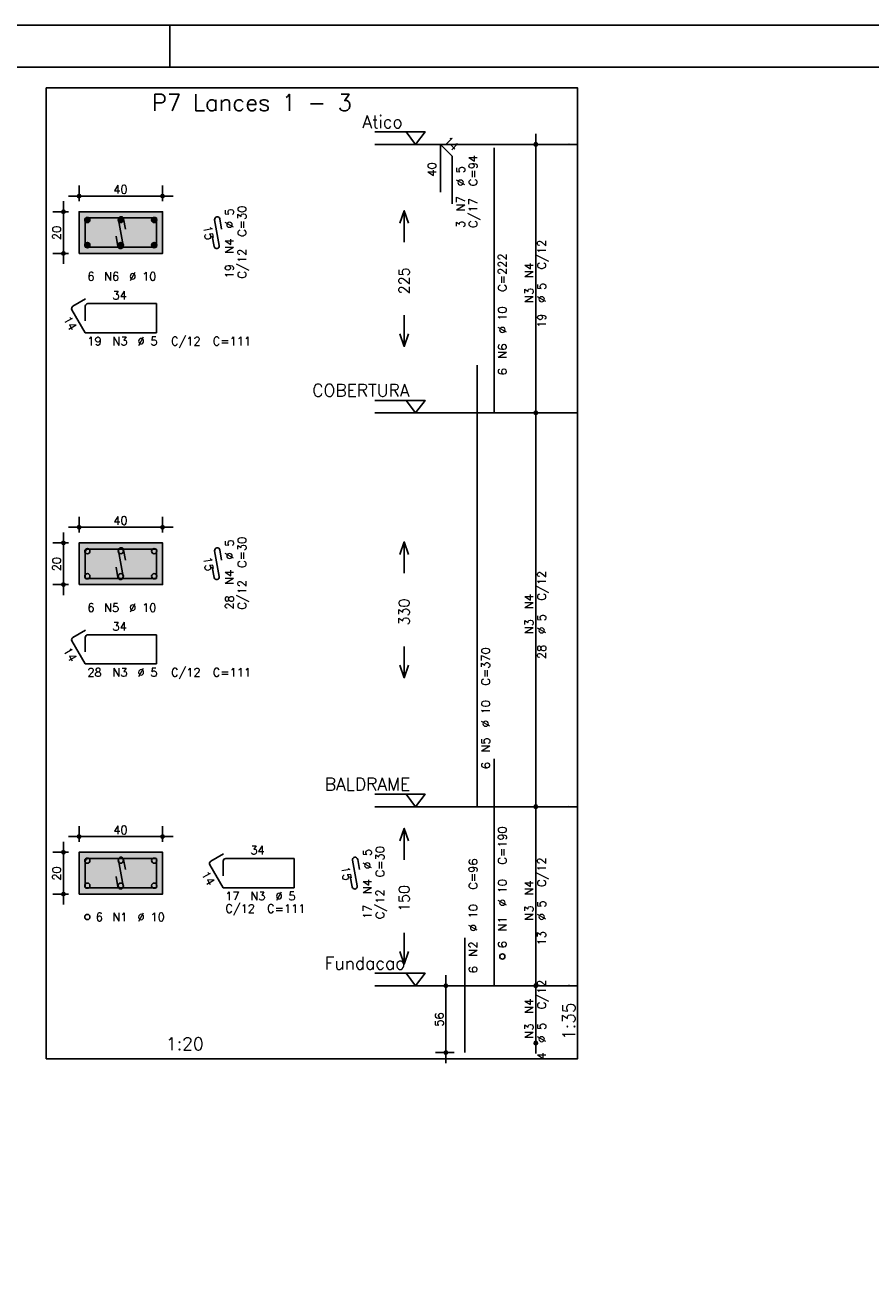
# Model space of a CAD drawing. Extents: x 0 to 84.1, y 0 to 59.4.
# Tile 6 of 7: x 43.6 to 63.9, y 29.1 to 59.4. Entities that reach past the tile are written whole.
import ezdxf

# ---------------------------------------------------------------- set-up
doc = ezdxf.new("R2010")
doc.units = 0
doc.header["$MEASUREMENT"] = 0
doc.linetypes.add('ESTILO_TQS_0002', pattern=[0.4, 0.1, -0.3])
for name, color, linetype in [('1', 1, 'CONTINUOUS'), ('2', 2, 'CONTINUOUS'), ('3', 3, 'CONTINUOUS'), ('4', 4, 'CONTINUOUS'), ('6', 6, 'CONTINUOUS'), ('7', 7, 'CONTINUOUS'), ('9', 9, 'CONTINUOUS')]:
    doc.layers.add(name, color=color, linetype=linetype)
doc.styles.get("Standard").update_dxf_attribs({"font": 'ROMANS.SHX'})

msp = doc.modelspace()

# ---------------------------------------------------------------- linework, layer by layer
at = {"layer": '1', "linetype": 'Continuous'}
for points in [[(44.145, 34.657), (56.86, 34.657), (56.86, 57.899857), (44.145, 57.899857), (44.145, 34.657)], [(52.01, 56.849857), (53.21, 56.849857), (52.985, 56.549857), (52.76, 56.849857)], [(56.86, 56.549857), (52.01, 56.549857)], [(52.01, 50.421286), (53.21, 50.421286), (52.985, 50.121286), (52.76, 50.421286)], [(56.86, 50.121286), (52.01, 50.121286)], [(52.01, 40.992714), (53.21, 40.992714), (52.985, 40.692714), (52.76, 40.992714)], [(56.86, 40.692714), (52.01, 40.692714)], [(52.01, 36.707), (53.21, 36.707), (52.985, 36.407), (52.76, 36.707)], [(56.86, 36.407), (52.01, 36.407)]]:
    msp.add_lwpolyline(points, dxfattribs=at)
at = {"layer": '1', "linetype": 'ESTILO_TQS_0002'}
for points in [[(44.93, 53.938071), (46.93, 53.938071), (46.93, 54.938071), (44.93, 54.938071), (44.93, 53.938071)], [(44.93, 46.0095), (46.93, 46.0095), (46.93, 47.0095), (44.93, 47.0095), (44.93, 46.0095)], [(44.93, 38.602357), (46.93, 38.602357), (46.93, 39.602357), (44.93, 39.602357), (44.93, 38.602357)]]:
    msp.add_lwpolyline(points, dxfattribs=at)
at = {"layer": '2', "linetype": 'Continuous'}
for p, q in [((84.100006, 59.400002), (0, 59.400002)), ((47.100006, 58.400002), (47.100006, 59.400002)), ((55.86, 49.871286), (55.86, 56.799857)), ((55.86, 56.549857), (55.86, 56.549857)), ((44.93, 55.188071), (44.93, 55.563071)), ((46.93, 55.188071), (46.93, 55.563071)), ((44.555, 53.688071), (44.555, 55.188071)), ((44.68, 55.313071), (47.18, 55.313071)), ((44.68, 54.938071), (44.305, 54.938071)), ((44.93, 54.938071), (44.93, 54.938071)), ((44.93, 54.938071), (44.93, 54.938071)), ((46.93, 54.938071), (46.93, 54.938071)), ((44.68, 53.938071), (44.305, 53.938071)), ((44.93, 53.938071), (44.93, 53.938071)), ((55.86, 40.442714), (55.86, 50.371286)), ((55.86, 50.121286), (55.86, 50.121286)), ((55.86, 50.121286), (55.86, 50.121286)), ((44.93, 47.2595), (44.93, 47.6345)), ((46.93, 47.2595), (46.93, 47.6345)), ((44.555, 45.7595), (44.555, 47.2595)), ((44.68, 47.3845), (47.18, 47.3845)), ((44.68, 47.0095), (44.305, 47.0095)), ((44.93, 47.0095), (44.93, 47.0095)), ((44.93, 47.0095), (44.93, 47.0095)), ((46.93, 47.0095), (46.93, 47.0095)), ((44.68, 46.0095), (44.305, 46.0095)), ((44.93, 46.0095), (44.93, 46.0095)), ((55.86, 36.157), (55.86, 40.942714)), ((55.86, 40.692714), (55.86, 40.692714)), ((55.86, 40.692714), (55.86, 40.692714)), ((44.93, 39.852357), (44.93, 40.227357)), ((46.93, 39.852357), (46.93, 40.227357)), ((44.555, 38.352357), (44.555, 39.852357)), ((44.68, 39.977357), (47.18, 39.977357)), ((44.68, 39.602357), (44.305, 39.602357)), ((44.93, 39.602357), (44.93, 39.602357)), ((44.93, 39.602357), (44.93, 39.602357)), ((46.93, 39.602357), (46.93, 39.602357)), ((44.68, 38.602357), (44.305, 38.602357)), ((44.93, 38.602357), (44.93, 38.602357)), ((53.71, 34.557), (53.71, 36.657)), ((55.86, 34.785571), (55.86, 36.657)), ((53.91, 36.407), (53.46, 36.407)), ((54.16, 36.407), (54.16, 36.407)), ((55.86, 36.407), (55.86, 36.407)), ((55.86, 36.407), (55.86, 36.407)), ((55.86, 35.035571), (55.86, 35.035571)), ((53.91, 34.807), (53.46, 34.807)), ((54.16, 34.807), (54.16, 34.807))]:
    msp.add_line(p, q, dxfattribs=at)
for points in [[(83.100006, 1), (2.5, 1), (2.5, 58.400002), (83.100006, 58.400002), (83.100006, 1)], [(44.93, 53.938071), (46.93, 53.938071), (46.93, 54.938071), (44.93, 54.938071), (44.93, 53.938071)], [(52.61, 54.660571), (52.71, 54.960571), (52.81, 54.660571)], [(52.71, 54.210571), (52.71, 54.960571)], [(52.71, 52.460571), (52.71, 51.710571)], [(52.61, 52.010571), (52.71, 51.710571), (52.81, 52.010571)], [(44.93, 46.0095), (46.93, 46.0095), (46.93, 47.0095), (44.93, 47.0095), (44.93, 46.0095)], [(52.61, 46.732), (52.71, 47.032), (52.81, 46.732)], [(52.71, 46.282), (52.71, 47.032)], [(52.71, 44.532), (52.71, 43.782)], [(52.61, 44.082), (52.71, 43.782), (52.81, 44.082)], [(52.61, 39.874857), (52.71, 40.174857), (52.81, 39.874857)], [(52.71, 39.424857), (52.71, 40.174857)], [(44.93, 38.602357), (46.93, 38.602357), (46.93, 39.602357), (44.93, 39.602357), (44.93, 38.602357)], [(52.71, 37.674857), (52.71, 36.924857)], [(52.61, 37.224857), (52.71, 36.924857), (52.81, 37.224857)]]:
    msp.add_lwpolyline(points, dxfattribs=at)
for centre, radius in [((55.86, 56.549857), 0.041625), ((55.86, 56.549857), 0.02075), ((44.93, 55.313071), 0.04), ((44.93, 55.313071), 0.02), ((46.93, 55.313071), 0.04), ((46.93, 55.313071), 0.02), ((44.555, 54.938071), 0.04), ((44.555, 54.938071), 0.02), ((44.555, 53.938071), 0.04), ((44.555, 53.938071), 0.02), ((55.86, 50.121286), 0.041625), ((55.86, 50.121286), 0.041625), ((55.86, 50.121286), 0.02075), ((55.86, 50.121286), 0.02075), ((44.93, 47.3845), 0.04), ((44.93, 47.3845), 0.02), ((46.93, 47.3845), 0.04), ((46.93, 47.3845), 0.02), ((44.555, 47.0095), 0.04), ((44.555, 47.0095), 0.02), ((44.555, 46.0095), 0.04), ((44.555, 46.0095), 0.02), ((55.86, 40.692714), 0.041625), ((55.86, 40.692714), 0.041625), ((55.86, 40.692714), 0.02075), ((55.86, 40.692714), 0.02075), ((44.93, 39.977357), 0.04), ((44.93, 39.977357), 0.02), ((46.93, 39.977357), 0.04), ((46.93, 39.977357), 0.02), ((44.555, 39.602357), 0.04), ((44.555, 39.602357), 0.02), ((44.555, 38.602357), 0.04), ((44.555, 38.602357), 0.02), ((53.71, 36.407), 0.04), ((53.71, 36.407), 0.02), ((55.86, 36.407), 0.041625), ((55.86, 36.407), 0.041625), ((55.86, 36.407), 0.02075), ((55.86, 36.407), 0.02075), ((53.71, 34.807), 0.04), ((55.86, 35.035571), 0.041625), ((55.86, 35.035571), 0.02075), ((53.71, 34.807), 0.02)]:
    msp.add_circle(centre, radius, dxfattribs=at)
at = {"layer": '3', "linetype": 'Continuous'}
for p, q in [((45.068156, 54.72926), (45.13881, 54.799915)), ((45.068165, 54.746947), (45.121181, 54.799963)), ((45.071831, 54.715258), (45.152838, 54.796265)), ((45.077882, 54.703631), (45.164471, 54.79022)), ((45.085828, 54.6939), (45.174208, 54.782279)), ((45.095562, 54.685955), (45.182159, 54.772553)), ((45.107198, 54.679914), (45.188158, 54.760874)), ((45.121173, 54.676211), (45.191893, 54.746931)), ((45.138878, 54.676238), (45.191897, 54.729258)), ((45.868156, 54.72926), (45.93881, 54.799915)), ((45.868165, 54.746947), (45.921181, 54.799963)), ((45.871831, 54.715258), (45.952838, 54.796265)), ((45.877882, 54.703631), (45.964471, 54.79022)), ((45.885828, 54.6939), (45.974208, 54.782279)), ((45.895562, 54.685955), (45.982159, 54.772553)), ((45.907198, 54.679914), (45.988158, 54.760874)), ((45.921173, 54.676211), (45.991893, 54.746931)), ((45.938878, 54.676238), (45.991897, 54.729258)), ((46.668156, 54.72926), (46.73881, 54.799915)), ((46.668165, 54.746947), (46.721181, 54.799963)), ((46.671831, 54.715258), (46.752838, 54.796265)), ((46.677882, 54.703631), (46.764471, 54.79022)), ((46.685828, 54.6939), (46.774208, 54.782279)), ((46.695562, 54.685955), (46.782159, 54.772553)), ((46.707198, 54.679914), (46.788158, 54.760874)), ((46.721173, 54.676211), (46.791893, 54.746931)), ((46.738878, 54.676238), (46.791897, 54.729258)), ((45.068156, 54.12926), (45.13881, 54.199915)), ((45.068165, 54.146947), (45.121181, 54.199963)), ((45.071831, 54.115258), (45.152838, 54.196265)), ((45.077882, 54.103631), (45.164471, 54.19022)), ((45.085828, 54.0939), (45.174208, 54.182279)), ((45.095562, 54.085955), (45.182159, 54.172553)), ((45.107198, 54.079914), (45.188158, 54.160874)), ((45.121173, 54.076211), (45.191893, 54.146931)), ((45.138878, 54.076238), (45.191897, 54.129258)), ((45.868156, 54.12926), (45.93881, 54.199915)), ((45.868165, 54.146947), (45.921181, 54.199963)), ((45.871831, 54.115258), (45.952838, 54.196265)), ((45.877882, 54.103631), (45.964471, 54.19022)), ((45.885828, 54.0939), (45.974208, 54.182279)), ((45.895562, 54.085955), (45.982159, 54.172553)), ((45.907198, 54.079914), (45.988158, 54.160874)), ((45.921173, 54.076211), (45.991893, 54.146931)), ((45.938878, 54.076238), (45.991897, 54.129258)), ((46.668156, 54.12926), (46.73881, 54.199915)), ((46.668165, 54.146947), (46.721181, 54.199963)), ((46.671831, 54.115258), (46.752838, 54.196265)), ((46.677882, 54.103631), (46.764471, 54.19022)), ((46.685828, 54.0939), (46.774208, 54.182279)), ((46.695562, 54.085955), (46.782159, 54.172553)), ((46.707198, 54.079914), (46.788158, 54.160874)), ((46.721173, 54.076211), (46.791893, 54.146931)), ((46.738878, 54.076238), (46.791897, 54.129258))]:
    msp.add_line(p, q, dxfattribs=at)
for centre in [(45.13, 54.738071), (45.93, 54.738071), (46.73, 54.738071), (45.13, 54.138071), (45.93, 54.138071), (46.73, 54.138071), (45.13, 46.8095), (45.93, 46.8095), (46.73, 46.8095), (45.13, 46.2095), (45.93, 46.2095), (46.73, 46.2095), (45.13, 39.402357), (45.93, 39.402357), (46.73, 39.402357), (45.13, 38.802357), (45.93, 38.802357), (46.73, 38.802357), (45.13, 38.052357), (55.06, 37.107)]:
    msp.add_circle(centre, 0.0625, dxfattribs=at)
at = {"layer": '4', "linetype": 'Continuous'}
for p, q in [((45.08, 54.725571), (45.08, 54.088071)), ((45.08, 54.725571), (45.08, 54.375571)), ((45.4925, 54.788071), (45.1425, 54.788071)), ((46.78, 54.788071), (45.1425, 54.788071)), ((45.875065, 54.745705), (45.984935, 54.130438)), ((46.042067, 54.521572), (45.998119, 54.767679)), ((46.78, 54.088071), (46.78, 54.788071)), ((45.861881, 54.108464), (45.817933, 54.354571)), ((45.08, 54.088071), (46.78, 54.088071)), ((45.08, 46.797), (45.08, 46.1595)), ((45.08, 46.797), (45.08, 46.447)), ((45.4925, 46.8595), (45.1425, 46.8595)), ((46.78, 46.8595), (45.1425, 46.8595)), ((45.875065, 46.817134), (45.984935, 46.201866)), ((46.042067, 46.593001), (45.998119, 46.839107)), ((46.78, 46.1595), (46.78, 46.8595)), ((45.861881, 46.179893), (45.817933, 46.425999)), ((45.08, 46.1595), (46.78, 46.1595)), ((45.08, 39.389857), (45.08, 38.752357)), ((45.08, 39.389857), (45.08, 39.039857)), ((45.4925, 39.452357), (45.1425, 39.452357)), ((46.78, 39.452357), (45.1425, 39.452357)), ((45.875065, 39.409991), (45.984935, 38.794724)), ((46.042067, 39.185858), (45.998119, 39.431965)), ((46.78, 38.752357), (46.78, 39.452357)), ((45.861881, 38.77275), (45.817933, 39.018857)), ((45.08, 38.752357), (46.78, 38.752357))]:
    msp.add_line(p, q, dxfattribs=at)
for centre, start, end in [((45.1425, 54.725571), 90, 180), ((45.1425, 54.725571), 90, 180), ((45.936592, 54.756692), 10.124672, 190.124672), ((45.923408, 54.119451), 190.124672, 10.124672), ((45.1425, 46.797), 90, 180), ((45.1425, 46.797), 90, 180), ((45.936592, 46.828121), 10.124672, 190.124672), ((45.923408, 46.190879), 190.124672, 10.124672), ((45.1425, 39.389857), 90, 180), ((45.1425, 39.389857), 90, 180), ((45.936592, 39.420978), 10.124672, 190.124672), ((45.923408, 38.783737), 190.124672, 10.124672)]:
    msp.add_arc(centre, 0.0625, start, end, dxfattribs=at)
at = {"layer": '6', "linetype": 'Continuous'}
for p, q in [((53.57716, 55.407), (53.57716, 56.549857)), ((53.57716, 56.549857), (53.860003, 56.267014)), ((54.86, 50.121286), (54.86, 56.464143)), ((53.860003, 56.267014), (53.860003, 55.124157)), ((48.175065, 54.745705), (48.284935, 54.130438)), ((48.342067, 54.521572), (48.298119, 54.767679)), ((48.161881, 54.108464), (48.117933, 54.354571)), ((45.087235, 52.850539), (44.784127, 52.675539)), ((46.78, 52.738071), (45.1425, 52.738071)), ((46.78, 52.038071), (46.78, 52.738071)), ((44.76125, 52.590163), (45.08, 52.038071)), ((45.08, 52.675571), (45.08, 52.325571)), ((45.08, 52.038071), (46.78, 52.038071)), ((54.46, 40.692714), (54.46, 51.264143)), ((48.175065, 46.817134), (48.284935, 46.201866)), ((48.342067, 46.593001), (48.298119, 46.839107)), ((48.161881, 46.179893), (48.117933, 46.425999)), ((45.087235, 44.921968), (44.784127, 44.746968)), ((44.76125, 44.661591), (45.08, 44.1095)), ((45.08, 44.747), (45.08, 44.397)), ((46.78, 44.8095), (45.1425, 44.8095)), ((46.78, 44.1095), (46.78, 44.8095)), ((45.08, 44.1095), (46.78, 44.1095)), ((54.86, 36.407), (54.86, 41.835571)), ((48.387235, 39.564825), (48.084127, 39.389825)), ((48.38, 39.389857), (48.38, 39.039857)), ((50.08, 39.452357), (48.4425, 39.452357)), ((50.08, 38.752357), (50.08, 39.452357)), ((51.475065, 39.409991), (51.584935, 38.794724)), ((51.642067, 39.185858), (51.598119, 39.431965)), ((48.06125, 39.304448), (48.38, 38.752357)), ((51.461881, 38.77275), (51.417933, 39.018857)), ((48.38, 38.752357), (50.08, 38.752357)), ((54.16, 34.807), (54.16, 37.549857))]:
    msp.add_line(p, q, dxfattribs=at)
for centre, start, end in [((48.236592, 54.756692), 10.124672, 190.124672), ((48.223408, 54.119451), 190.124672, 10.124672), ((45.1425, 52.675571), 90, 180), ((44.815377, 52.621413), 120, 210), ((48.236592, 46.828121), 10.124672, 190.124672), ((48.223408, 46.190879), 190.124672, 10.124672), ((44.815377, 44.692841), 120, 210), ((45.1425, 44.747), 90, 180), ((48.115377, 39.335698), 120, 210), ((48.4425, 39.389857), 90, 180), ((51.536592, 39.420978), 10.124672, 190.124672), ((51.523408, 38.783737), 190.124672, 10.124672)]:
    msp.add_arc(centre, 0.0625, start, end, dxfattribs=at)
at = {"layer": '9', "linetype": 'Continuous'}
for points in [[(44.93, 53.938071), (46.93, 53.938071), (46.93, 54.938071)], [(44.93, 53.938071), (46.93, 54.938071), (44.93, 54.938071)], [(44.93, 53.938071), (44.93, 54.938071), (44.93, 53.938071)], [(44.93, 46.0095), (46.93, 46.0095), (46.93, 47.0095)], [(44.93, 46.0095), (46.93, 47.0095), (44.93, 47.0095)], [(44.93, 46.0095), (44.93, 47.0095), (44.93, 46.0095)], [(44.93, 38.602357), (46.93, 38.602357), (46.93, 39.602357)], [(44.93, 38.602357), (46.93, 39.602357), (44.93, 39.602357)], [(44.93, 38.602357), (44.93, 39.602357), (44.93, 38.602357)]]:
    msp.add_solid(points, dxfattribs=at)

# ---------------------------------------------------------------- texts
at = {"layer": '1', "linetype": 'Continuous'}
for s, p in [('Atico', (51.71, 56.939857)), ('COBERTURA', (50.51, 50.511286)), ('BALDRAME', (50.81, 41.082714)), ('Fundacao', (50.81, 36.797))]:
    msp.add_text(s, height=0.3, dxfattribs=at).set_placement(p)
at = {"layer": '2', "linetype": 'Continuous'}
for s, height, rotation, p in [('14', 0.2, 315, (53.647871, 56.620568)), ('40', 0.2, 90, (53.47716, 55.778429)), ('C=94', 0.2, 90, (54.46, 55.549857)), ('%%c 5', 0.2, 90, (54.16, 55.549857)), ('N7', 0.2, 90, (54.16, 54.949857)), ('%%c 5', 0.2, 90, (48.63, 54.538071)), ('C=30', 0.2, 90, (48.93, 54.338071)), ('C/17', 0.2, 90, (54.46, 54.549857)), ('20', 0.2, 90, (44.495, 54.258071)), ('15', 0.2, 280.124672, (47.899514, 54.58222)), ('3', 0.2, 90, (54.16, 54.549857)), ('N4', 0.2, 90, (48.63, 53.938071)), ('C/12', 0.2, 90, (56.1, 53.555571)), ('19', 0.2, 90, (48.63, 53.338071)), ('C/12', 0.2, 90, (48.93, 53.338071)), ('C=222', 0.2, 90, (55.16, 53.021286)), ('N4', 0.2, 90, (55.8, 53.355571)), ('225', 0.25, 90, (52.835, 52.960571)), ('N3', 0.2, 90, (55.8, 52.755571)), ('%%c 5', 0.2, 90, (56.1, 52.755571)), ('14', 0.2, 300, (44.545192, 52.364385)), ('%%c 10', 0.2, 90, (55.16, 52.021286)), ('19', 0.2, 90, (56.1, 52.155571)), ('N6', 0.2, 90, (55.16, 51.421286)), ('6', 0.2, 90, (55.16, 51.021286)), ('%%c 5', 0.2, 90, (48.63, 46.6095)), ('C=30', 0.2, 90, (48.93, 46.4095)), ('15', 0.2, 280.124672, (47.899514, 46.653648)), ('20', 0.2, 90, (44.495, 46.3295)), ('N4', 0.2, 90, (48.63, 46.0095)), ('C/12', 0.2, 90, (56.1, 45.627)), ('C/12', 0.2, 90, (48.93, 45.4095)), ('N4', 0.2, 90, (55.8, 45.427)), ('28', 0.2, 90, (48.63, 45.4095)), ('330', 0.25, 90, (52.835, 45.032)), ('N3', 0.2, 90, (55.8, 44.827)), ('%%c 5', 0.2, 90, (56.1, 44.827)), ('14', 0.2, 300, (44.545192, 44.435814)), ('C=370', 0.2, 90, (54.76, 43.592714)), ('28', 0.2, 90, (56.1, 44.227)), ('%%c 10', 0.2, 90, (54.76, 42.592714)), ('N5', 0.2, 90, (54.76, 41.992714)), ('6', 0.2, 90, (54.76, 41.592714)), ('C=190', 0.2, 90, (55.16, 39.307)), ('%%c 5', 0.2, 90, (51.93, 39.202357)), ('C=30', 0.2, 90, (52.23, 39.002357)), ('20', 0.2, 90, (44.495, 38.922357)), ('14', 0.2, 300, (47.845192, 39.078671)), ('15', 0.2, 280.124672, (51.199514, 39.246505)), ('C=96', 0.2, 90, (54.46, 38.707)), ('C/12', 0.2, 90, (56.1, 38.769857)), ('N4', 0.2, 90, (51.93, 38.602357)), ('%%c 10', 0.2, 90, (55.16, 38.307)), ('N4', 0.2, 90, (55.8, 38.569857)), ('C/12', 0.2, 90, (52.23, 38.002357)), ('150', 0.25, 90, (52.835, 38.174857)), ('17', 0.2, 90, (51.93, 38.002357)), ('%%c 10', 0.2, 90, (54.46, 37.707)), ('N3', 0.2, 90, (55.8, 37.969857)), ('%%c 5', 0.2, 90, (56.1, 37.969857)), ('N1', 0.2, 90, (55.16, 37.707)), ('13', 0.2, 90, (56.1, 37.369857)), ('N2', 0.2, 90, (54.46, 37.107)), ('6', 0.2, 90, (55.16, 37.307)), ('6', 0.2, 90, (54.46, 36.707)), ('C/12', 0.2, 90, (56.1, 35.841286)), ('N4', 0.2, 90, (55.8, 35.741286)), ('1:35', 0.3, 90, (56.8, 35.107)), ('56', 0.2, 90, (53.65, 35.427)), ('N3', 0.2, 90, (55.8, 35.141286)), ('%%c 5', 0.2, 90, (56.1, 35.041286)), ('4', 0.2, 90, (56.1, 34.641286))]:
    msp.add_text(s, height=height, rotation=rotation, dxfattribs=at).set_placement(p)
for s, height, p in [('3', 0.01, (56.65, 56.549857)), ('40', 0.2, (45.75, 55.373071)), ('6', 0.2, (45.13, 53.288071)), ('N6', 0.2, (45.53, 53.288071)), ('%%c 10', 0.2, (46.13, 53.288071)), ('34', 0.2, (45.73, 52.838071)), ('19', 0.2, (45.13, 51.738071)), ('N3', 0.2, (45.73, 51.738071)), ('%%c 5', 0.2, (46.33, 51.738071)), ('C/12', 0.2, (47.13, 51.738071)), ('C=111', 0.2, (48.13, 51.738071)), ('2', 0.01, (56.65, 50.121286)), ('40', 0.2, (45.75, 47.4445)), ('6', 0.2, (45.13, 45.3595)), ('N5', 0.2, (45.53, 45.3595)), ('%%c 10', 0.2, (46.13, 45.3595)), ('34', 0.2, (45.73, 44.9095)), ('28', 0.2, (45.13, 43.8095)), ('N3', 0.2, (45.73, 43.8095)), ('%%c 5', 0.2, (46.33, 43.8095)), ('C/12', 0.2, (47.13, 43.8095)), ('C=111', 0.2, (48.13, 43.8095)), ('1', 0.01, (56.65, 40.692714)), ('40', 0.2, (45.75, 40.037357)), ('34', 0.2, (49.03, 39.552357)), ('17', 0.2, (48.43, 38.452357)), ('N3', 0.2, (49.03, 38.452357)), ('%%c 5', 0.2, (49.63, 38.452357)), ('C/12', 0.2, (48.43, 38.152357)), ('C=111', 0.2, (49.43, 38.152357)), ('6', 0.2, (45.33, 37.952357)), ('N1', 0.2, (45.73, 37.952357)), ('%%c 10', 0.2, (46.33, 37.952357)), ('0', 0.01, (56.65, 36.407)), ('1:20', 0.3, (47.0125, 34.867))]:
    msp.add_text(s, height=height, dxfattribs=at).set_placement(p)
at = {"layer": '7', "linetype": 'Continuous'}
msp.add_text('P7 Lances 1 - 3', height=0.4, dxfattribs=at).set_placement((46.6775, 57.349857))

doc.saveas('drawing.dxf')
